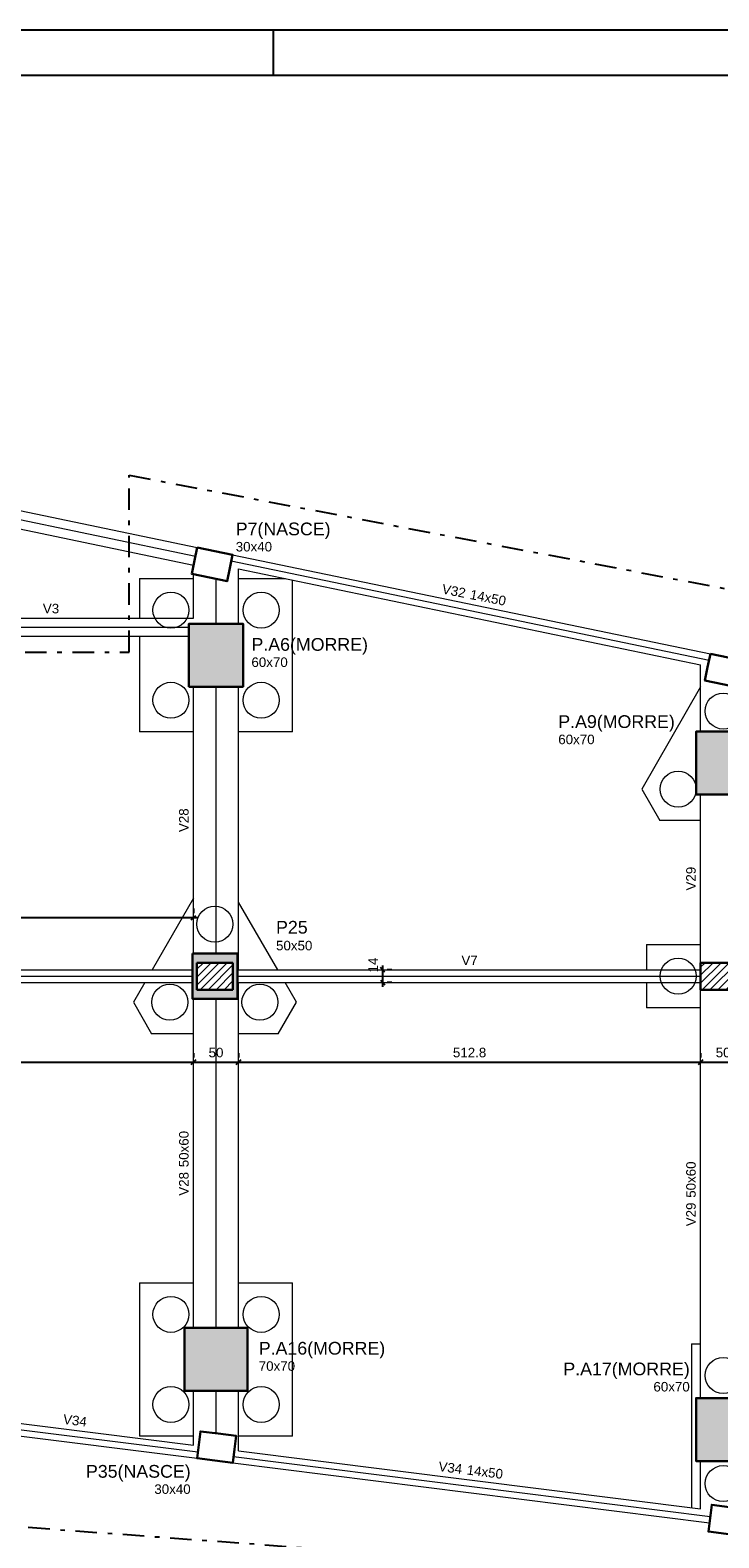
# Model space of a CAD drawing. Header units: millimetres. Extents: x 10 to 1250, y -62 to 528.
# Tile 90 of 256: x 82 to 98, y 94 to 128. Entities that reach past the tile are written whole.
import ezdxf

# ---------------------------------------------------------------- set-up
doc = ezdxf.new("R2010")
doc.units = ezdxf.units.MM
doc.header["$LTSCALE"] = 0.05
doc.linetypes.add('DASHDOT2', pattern=[12.7, 6.35, -3.175, 0, -3.175])
for name, color, linetype, lineweight in [('FO-Cotas', 5, 'Continuous', 5), ('FO-Eixos', 5, 'Continuous', 5), ('FO-Estacas dos blocos', 1, 'Continuous', 20), ('FO-Hachura pilar que morre', 106, 'Continuous', 5), ('FO-Hachura pilar que passa', 19, 'Continuous', 5), ('FO-Pilares', 4, 'Continuous', 30), ('FO-Seção das fundações', 9, 'Continuous', 5), ('FO-Textos das vigas', 7, 'Continuous', 5), ('FO-Textos dos pilares', 7, 'Continuous', 5), ('FO-Vigas', 7, 'Continuous', 5)]:
    doc.layers.add(name, color=color, linetype=linetype, lineweight=lineweight)
doc.layers.add('FOLHA_PADRÃO', color=7, linetype='Continuous')
doc.styles.add('Arial', font='arial.ttf')
doc.styles.get("Standard").update_dxf_attribs({"font": 'arial.ttf'})
doc.dimstyles.new('UM_50.000000', dxfattribs={"dimtxt": 0.18, "dimasz": 0.1, "dimexe": 0.1, "dimexo": 0.2, "dimgap": 0.1, "dimtad": 1, "dimdec": 1, "dimlfac": 50, "dimzin": 0, "dimdsep": 46, "dimtxsty": 'Standard', "dimblk": 'OBLIQUE', "dimcen": 0.09, "dimdle": 0.1, "dimadec": 1, "dimazin": 2, "dimtfac": 1, "dimtdec": 1, "dimtofl": 0, "dimtmove": 0, "dimatfit": 3, "dimldrblk": 'OBLIQUE', "dimfxl": 1, "dimtolj": 1, "dimarcsym": 1})
pattern_1 = [(45, (4.62526, 133.42751), (-0.08838835, 0.08838835), [])]

# ---------------------------------------------------------------- blocks, each defined once
blk = doc.blocks.new('A1EST. 1500')
at = {"layer": 'FOLHA_PADRÃO', "color": 1, "linetype": 'Continuous'}
for p, q in [((150.008, 59.4), (0, 59.4)), ((77.5, 59.4), (77.5, 58.4))]:
    blk.add_line(p, q, dxfattribs=at)
at = {"layer": 'FOLHA_PADRÃO', "color": 6, "linetype": 'Continuous'}
blk.add_lwpolyline([(149, 58.4), (149, 1), (1, 1), (1, 58.4), (149, 58.4)], dxfattribs=at)
blk = doc.blocks.new('_Oblique')
at = {"color": 0, "linetype": 'ByBlock', "lineweight": -2}
blk.add_line((-0.5, -0.5), (0.5, 0.5), dxfattribs=at)
blk = doc.blocks.new('*D236')
at = {"layer": 'Defpoints', "color": 0, "transparency": 16777216}
for p in [(75.562, 105.028), (86.047, 105.028), (86.047, 105.028)]:
    blk.add_point(p, dxfattribs=at)
at = {"layer": 'FO-Cotas', "color": 0, "lineweight": -2, "transparency": 16777216}
for p, q in [((75.562, 105.228), (75.562, 105.128)), ((86.047, 105.228), (86.047, 105.128)), ((75.462, 105.028), (86.147, 105.028))]:
    blk.add_line(p, q, dxfattribs=at)
at = {"layer": 'FO-Cotas', "color": 0, "lineweight": -2, "transparency": 16777216, "xscale": 0.1, "yscale": 0.1, "zscale": 0.1, "rotation": 180}
blk.add_blockref('_Oblique', (75.562, 105.028), dxfattribs=at)
at = {"layer": 'FO-Cotas', "color": 0, "lineweight": -2, "transparency": 16777216, "xscale": 0.1, "yscale": 0.1, "zscale": 0.1}
blk.add_blockref('_Oblique', (86.047, 105.028), dxfattribs=at)
at = {"layer": 'FO-Cotas', "transparency": 16777216, "insert": (80.805, 105.239), "char_height": 0.2118, "attachment_point": 5, "rotation": 0.0057, "style": 'Arial'}
blk.add_mtext('\\A1;524.3', dxfattribs=at)
blk = doc.blocks.new('*D237')
at = {"layer": 'Defpoints', "color": 0, "transparency": 16777216}
for p in [(86.047, 105.028), (87.047, 105.028), (87.047, 105.028)]:
    blk.add_point(p, dxfattribs=at)
at = {"layer": 'FO-Cotas', "color": 0, "lineweight": -2, "transparency": 16777216}
for p, q in [((86.047, 105.228), (86.047, 105.128)), ((87.047, 105.228), (87.047, 105.128)), ((85.947, 105.028), (87.147, 105.028))]:
    blk.add_line(p, q, dxfattribs=at)
at = {"layer": 'FO-Cotas', "color": 0, "lineweight": -2, "transparency": 16777216, "xscale": 0.1, "yscale": 0.1, "zscale": 0.1, "rotation": 180}
blk.add_blockref('_Oblique', (86.047, 105.028), dxfattribs=at)
at = {"layer": 'FO-Cotas', "color": 0, "lineweight": -2, "transparency": 16777216, "xscale": 0.1, "yscale": 0.1, "zscale": 0.1}
blk.add_blockref('_Oblique', (87.047, 105.028), dxfattribs=at)
at = {"layer": 'FO-Cotas', "transparency": 16777216, "insert": (86.547, 105.239), "char_height": 0.2118, "attachment_point": 5, "rotation": 0.0057, "style": 'Arial'}
blk.add_mtext('\\A1;50', dxfattribs=at)
blk = doc.blocks.new('*D238')
at = {"layer": 'Defpoints', "color": 0, "transparency": 16777216}
for p in [(87.047, 105.028), (97.302, 105.028), (97.302, 105.028)]:
    blk.add_point(p, dxfattribs=at)
at = {"layer": 'FO-Cotas', "color": 0, "lineweight": -2, "transparency": 16777216}
for p, q in [((87.047, 105.228), (87.047, 105.128)), ((97.302, 105.228), (97.302, 105.128)), ((86.947, 105.028), (97.402, 105.028))]:
    blk.add_line(p, q, dxfattribs=at)
at = {"layer": 'FO-Cotas', "color": 0, "lineweight": -2, "transparency": 16777216, "xscale": 0.1, "yscale": 0.1, "zscale": 0.1, "rotation": 180}
blk.add_blockref('_Oblique', (87.047, 105.028), dxfattribs=at)
at = {"layer": 'FO-Cotas', "color": 0, "lineweight": -2, "transparency": 16777216, "xscale": 0.1, "yscale": 0.1, "zscale": 0.1}
blk.add_blockref('_Oblique', (97.302, 105.028), dxfattribs=at)
at = {"layer": 'FO-Cotas', "transparency": 16777216, "insert": (92.175, 105.239), "char_height": 0.2118, "attachment_point": 5, "rotation": 0.0057, "style": 'Arial'}
blk.add_mtext('\\A1;512.8', dxfattribs=at)
blk = doc.blocks.new('*D239')
at = {"layer": 'Defpoints', "color": 0, "transparency": 16777216}
for p in [(97.302, 105.028), (98.302, 105.028), (98.302, 105.028)]:
    blk.add_point(p, dxfattribs=at)
at = {"layer": 'FO-Cotas', "color": 0, "lineweight": -2, "transparency": 16777216}
for p, q in [((97.302, 105.228), (97.302, 105.128)), ((98.302, 105.228), (98.302, 105.128)), ((97.202, 105.028), (98.402, 105.028))]:
    blk.add_line(p, q, dxfattribs=at)
at = {"layer": 'FO-Cotas', "color": 0, "lineweight": -2, "transparency": 16777216, "xscale": 0.1, "yscale": 0.1, "zscale": 0.1, "rotation": 180}
blk.add_blockref('_Oblique', (97.302, 105.028), dxfattribs=at)
at = {"layer": 'FO-Cotas', "color": 0, "lineweight": -2, "transparency": 16777216, "xscale": 0.1, "yscale": 0.1, "zscale": 0.1}
blk.add_blockref('_Oblique', (98.302, 105.028), dxfattribs=at)
at = {"layer": 'FO-Cotas', "transparency": 16777216, "insert": (97.802, 105.239), "char_height": 0.2118, "attachment_point": 5, "rotation": 0.0057, "style": 'Arial'}
blk.add_mtext('\\A1;50', dxfattribs=at)
blk = doc.blocks.new('*D247')
at = {"layer": 'Defpoints', "color": 0, "transparency": 16777216}
for p in [(75.362, 108.235), (86.047, 108.235), (86.047, 108.235)]:
    blk.add_point(p, dxfattribs=at)
at = {"layer": 'FO-Cotas', "color": 0, "lineweight": -2, "transparency": 16777216}
for p, q in [((75.362, 108.435), (75.362, 108.335)), ((86.047, 108.435), (86.047, 108.335)), ((75.262, 108.235), (86.147, 108.235))]:
    blk.add_line(p, q, dxfattribs=at)
at = {"layer": 'FO-Cotas', "color": 0, "lineweight": -2, "transparency": 16777216, "xscale": 0.1, "yscale": 0.1, "zscale": 0.1, "rotation": 180}
blk.add_blockref('_Oblique', (75.362, 108.235), dxfattribs=at)
at = {"layer": 'FO-Cotas', "color": 0, "lineweight": -2, "transparency": 16777216, "xscale": 0.1, "yscale": 0.1, "zscale": 0.1}
blk.add_blockref('_Oblique', (86.047, 108.235), dxfattribs=at)
at = {"layer": 'FO-Cotas', "transparency": 16777216, "insert": (80.705, 108.447), "char_height": 0.2118, "attachment_point": 5, "rotation": 0.0057, "style": 'Arial'}
blk.add_mtext('\\A1;534.3', dxfattribs=at)
blk = doc.blocks.new('*D273')
at = {"layer": 'Defpoints', "color": 0, "transparency": 16777216}
for p in [(90.247, 107.075), (90.247, 107.075), (90.247, 106.795)]:
    blk.add_point(p, dxfattribs=at)
at = {"layer": 'FO-Cotas', "color": 0, "lineweight": -2, "transparency": 16777216}
for p, q in [((90.247, 106.695), (90.247, 107.175)), ((90.447, 107.075), (90.347, 107.075)), ((90.447, 106.795), (90.347, 106.795))]:
    blk.add_line(p, q, dxfattribs=at)
at = {"layer": 'FO-Cotas', "color": 0, "lineweight": -2, "transparency": 16777216, "xscale": 0.1, "yscale": 0.1, "zscale": 0.1}
for p, rotation in [((90.247, 107.075), 90), ((90.247, 106.795), 270)]:
    blk.add_blockref('_Oblique', p, dxfattribs=dict(at, rotation=rotation))
at = {"layer": 'FO-Cotas', "transparency": 16777216, "insert": (90.035, 107.181), "char_height": 0.2118, "attachment_point": 5, "rotation": 90, "style": 'Arial'}
blk.add_mtext('\\A1;14', dxfattribs=at)

msp = doc.modelspace()

# ---------------------------------------------------------------- hatches: boundary and pattern name
at = {"layer": 'FO-Hachura pilar que morre', "linetype": 'Continuous'}
for points in [[(85.9472, 113.3587), (86.5472, 113.3587), (87.1472, 113.3587), (87.1472, 114.0587), (87.1472, 114.7587), (86.5472, 114.7587), (85.9472, 114.7587), (85.9472, 114.0587)], [(97.2022, 110.9651), (97.8022, 110.9651), (98.4022, 110.9651), (98.4022, 111.6651), (98.4022, 112.3651), (97.8022, 112.3651), (97.2022, 112.3651), (97.2022, 111.6651)], [(87.2472, 99.1291), (86.5472, 99.1291), (85.8472, 99.1291), (85.8472, 98.4291), (85.8472, 97.7291), (86.5472, 97.7291), (87.2472, 97.7291), (87.2472, 98.4291)], [(98.4022, 97.5723), (97.8022, 97.5723), (97.2022, 97.5723), (97.2022, 96.8723), (97.2022, 96.1723), (97.8022, 96.1723), (98.4022, 96.1723), (98.4022, 96.8723)]]:
    msp.add_hatch(color=256, dxfattribs=at).paths.add_polyline_path(points)
h = msp.add_hatch(color=256, dxfattribs=at)
h.paths.add_polyline_path([(86.0222, 107.4347), (86.0222, 106.9347), (86.0222, 106.4347), (86.5222, 106.4347), (87.0222, 106.4347), (87.0222, 106.9347), (87.0222, 107.4347), (86.5222, 107.4347)])
h.paths.add_polyline_path([(86.1222, 107.2347), (86.1222, 106.9347), (86.1222, 106.6347), (86.5222, 106.6347), (86.9222, 106.6347), (86.9222, 106.9347), (86.9222, 107.2347), (86.5222, 107.2347)], flags=0)
at = {"layer": 'FO-Hachura pilar que passa', "linetype": 'Continuous'}
h = msp.add_hatch(dxfattribs=at)
h.set_pattern_fill('ANSI31', color=256, style=0)
h.set_pattern_definition(pattern_1)
h.paths.add_polyline_path([(86.1222, 107.2347), (86.1222, 106.9347), (86.1222, 106.6347), (86.5222, 106.6347), (86.9222, 106.6347), (86.9222, 106.9347), (86.9222, 107.2347), (86.5222, 107.2347)])
h = msp.add_hatch(dxfattribs=at)
h.set_pattern_fill('ANSI31', color=256, style=0)
h.set_pattern_definition(pattern_1)
h.paths.add_polyline_path([(97.3022, 107.2347), (97.3022, 106.9347), (97.3022, 106.6347), (97.8022, 106.6347), (98.3022, 106.6347), (98.3022, 106.9347), (98.3022, 107.2347), (97.8022, 107.2347)])

# ---------------------------------------------------------------- linework, layer by layer
at = {"color": 94, "linetype": 'DASHDOT2', "ltscale": 1.5}
msp.add_lwpolyline([(71.8943, 95.4678), (71.8943, 101.7507), (73.8905, 101.7507), (73.8905, 114.1278), (84.6176, 114.1278), (84.6176, 118.0542), (100.6994, 114.9956), (100.6994, 93.3442), (71.8943, 95.4678)], dxfattribs=at)
at = {"layer": 'FO-Eixos'}
for p, q in [((76.2182, 118.3165), (86.0896, 116.2551)), ((86.8852, 116.1513), (97.4902, 113.9503)), ((86.5472, 114.7587), (86.5472, 115.7515)), ((79.8222, 114.6787), (85.9472, 114.6787)), ((86.5472, 107.4347), (86.5472, 113.3587)), ((75.5622, 106.9347), (86.0222, 106.9347)), ((87.0222, 106.9347), (97.3022, 106.9347)), ((86.5472, 99.1291), (86.5472, 106.4347)), ((86.5472, 96.7875), (86.5472, 97.7291)), ((80.7182, 97.0547), (86.1428, 96.3741)), ((86.9366, 96.2743), (97.516, 94.9435))]:
    msp.add_line(p, q, dxfattribs=at)
at = {"layer": 'FO-Estacas dos blocos'}
for centre in [(85.5472, 115.0587), (87.5472, 115.0587), (85.5472, 113.0587), (87.5472, 113.0587), (97.8022, 112.8198), (96.8022, 111.0878), (86.5222, 108.0894), (96.8022, 106.9347), (85.5222, 106.3574), (87.5222, 106.3574), (85.5472, 99.4291), (87.5472, 99.4291), (97.8022, 98.0723), (85.5472, 97.4291), (87.5472, 97.4291), (97.8022, 95.6723)]:
    msp.add_circle(centre, 0.4, dxfattribs=at)
at = {"layer": 'FO-Pilares'}
for p, q in [((86.1222, 107.2347), (86.1222, 106.6347)), ((86.9222, 107.2347), (86.1222, 107.2347)), ((86.9222, 106.6347), (86.9222, 107.2347)), ((86.1222, 106.6347), (86.9222, 106.6347))]:
    msp.add_line(p, q, dxfattribs=at)
for points in [[(86.1307, 116.4515), (86.0693, 116.1579), (86.008, 115.8642), (86.3995, 115.7824), (86.7911, 115.7006), (86.8524, 115.9943), (86.9138, 116.2879), (86.5222, 116.3697), (86.1307, 116.4515)], [(85.9472, 113.3587), (86.5472, 113.3587), (87.1472, 113.3587), (87.1472, 114.0587), (87.1472, 114.7587), (86.5472, 114.7587), (85.9472, 114.7587), (85.9472, 114.0587), (85.9472, 113.3587)], [(97.5191, 114.0883), (97.4578, 113.7947), (97.3964, 113.501), (97.788, 113.4192), (98.1795, 113.3374), (98.2409, 113.6311), (98.3022, 113.9247), (97.9107, 114.0065), (97.5191, 114.0883)], [(97.2022, 110.9651), (97.8022, 110.9651), (98.4022, 110.9651), (98.4022, 111.6651), (98.4022, 112.3651), (97.8022, 112.3651), (97.2022, 112.3651), (97.2022, 111.6651), (97.2022, 110.9651)], [(86.0222, 107.4347), (86.0222, 106.9347), (86.0222, 106.4347), (86.5222, 106.4347), (87.0222, 106.4347), (87.0222, 106.9347), (87.0222, 107.4347), (86.5222, 107.4347), (86.0222, 107.4347)], [(97.3022, 107.2347), (97.3022, 106.9347), (97.3022, 106.6347), (97.8022, 106.6347), (98.3022, 106.6347), (98.3022, 106.9347), (98.3022, 107.2347), (97.8022, 107.2347), (97.3022, 107.2347)], [(87.2472, 99.1291), (86.5472, 99.1291), (85.8472, 99.1291), (85.8472, 98.4291), (85.8472, 97.7291), (86.5472, 97.7291), (87.2472, 97.7291), (87.2472, 98.4291), (87.2472, 99.1291)], [(98.4022, 97.5723), (97.8022, 97.5723), (97.2022, 97.5723), (97.2022, 96.8723), (97.2022, 96.1723), (97.8022, 96.1723), (98.4022, 96.1723), (98.4022, 96.8723), (98.4022, 97.5723)], [(86.9191, 96.1358), (86.9567, 96.4334), (86.9943, 96.7311), (86.5974, 96.7812), (86.2006, 96.8313), (86.163, 96.5337), (86.1254, 96.2361), (86.5222, 96.1859), (86.9191, 96.1358)], [(98.2672, 94.5073), (98.3048, 94.805), (98.3424, 95.1026), (97.9456, 95.1527), (97.5487, 95.2029), (97.5111, 94.9052), (97.4735, 94.6076), (97.8704, 94.5575), (98.2672, 94.5073)]]:
    msp.add_lwpolyline(points, close=True, dxfattribs=at)
at = {"layer": 'FO-Seção das fundações'}
for points in [[(84.8472, 115.7587), (84.8472, 114.8787)], [(84.8472, 115.7587), (86.0472, 115.7587)], [(87.0472, 115.7587), (88.0879, 115.7587)], [(88.2472, 112.3587), (88.2472, 115.7257)], [(84.8472, 114.4787), (84.8472, 112.3587)], [(97.3022, 113.3538), (95.9939, 111.0878)], [(86.0472, 112.3587), (84.8472, 112.3587)], [(88.2472, 112.3587), (87.0472, 112.3587)], [(95.9939, 111.0878), (96.3981, 110.3878)], [(97.3022, 110.3878), (96.3981, 110.3878)], [(86.0472, 108.6667), (85.1281, 107.0747)], [(87.9164, 107.0747), (87.0472, 108.5801)], [(96.1022, 107.6347), (96.1022, 107.0747)], [(96.1022, 107.6347), (97.3022, 107.6347)], [(84.9664, 106.7947), (84.7139, 106.3574)], [(88.3305, 106.3574), (88.078, 106.7947)], [(96.1022, 106.7947), (96.1022, 106.2347)], [(84.7139, 106.3574), (85.1181, 105.6574)], [(87.9264, 105.6574), (88.3305, 106.3574)], [(97.3022, 106.2347), (96.1022, 106.2347)], [(86.0472, 105.6574), (85.1181, 105.6574)], [(87.9264, 105.6574), (87.0472, 105.6574)], [(84.8472, 100.1291), (84.8472, 96.7291)], [(84.8472, 100.1291), (86.0472, 100.1291)], [(87.0472, 100.1291), (88.2472, 100.1291)], [(88.2472, 96.7291), (88.2472, 100.1291)], [(97.1022, 98.7723), (97.1022, 95.1367)], [(97.1022, 98.7723), (97.3022, 98.7723)], [(86.0472, 96.7291), (84.8472, 96.7291)], [(88.2472, 96.7291), (87.0472, 96.7291)]]:
    msp.add_lwpolyline(points, dxfattribs=at)
at = {"layer": 'FO-Vigas'}
for p, q in [((76.2591, 118.5123), (86.1306, 116.4509)), ((76.4182, 118.0705), (86.0488, 116.0594)), ((86.9139, 116.2884), (97.5189, 114.0874)), ((86.0472, 114.8787), (86.0472, 115.856)), ((87.0472, 114.7587), (87.0472, 115.9747)), ((87.0472, 115.9747), (97.3022, 113.8464)), ((79.8222, 114.8787), (86.0472, 114.8787)), ((79.8222, 114.4787), (85.9472, 114.4787)), ((97.3022, 112.3651), (97.3022, 113.8464)), ((86.0472, 107.4347), (86.0472, 113.3587)), ((87.0472, 107.0747), (87.0472, 113.3587)), ((97.3022, 107.2347), (97.3022, 110.9651)), ((75.562, 107.0747), (86.0222, 107.0747)), ((75.562, 106.7947), (86.0222, 106.7947)), ((87.0472, 107.0747), (97.3022, 107.0747)), ((87.0472, 106.7947), (97.3022, 106.7947)), ((87.0472, 99.1291), (87.0472, 106.7947)), ((86.0472, 99.1291), (86.0472, 106.4347)), ((97.3022, 97.5723), (97.3022, 106.6347)), ((86.0472, 96.5272), (86.0472, 97.7291)), ((87.0472, 96.4015), (87.0472, 97.7291)), ((80.7357, 97.1936), (86.0472, 96.5272)), ((80.7008, 96.9158), (86.1253, 96.2352)), ((87.0472, 96.4015), (97.3022, 95.1115)), ((86.919, 96.1354), (97.4984, 94.8046)), ((97.3022, 95.1115), (97.3022, 96.1723))]:
    msp.add_line(p, q, dxfattribs=at)

# ---------------------------------------------------------------- block references
msp.add_blockref('A1EST. 1500', (10.3174, 68.5322))

# ---------------------------------------------------------------- texts
at = {"layer": 'FO-Textos das vigas', "linetype": 'Continuous', "char_height": 0.2118, "line_spacing_factor": 0.798, "style": 'Arial'}
for s, insert, attachment_point, rotation in [('V32', (92.064, 115.3276), 9, 349), ('14x50', (92.1677, 115.3061), 7, 349), ('V28', (85.9413, 110.3967), 8, 90), ('V29', (97.1963, 109.0999), 8, 90), ('50x60', (85.9413, 102.6947), 7, 90), ('50x60', (97.1963, 102.0163), 7, 90), ('V28', (85.9413, 102.5888), 9, 90), ('V29', (97.1963, 101.9104), 9, 90), ('V34', (83.4046, 96.9655), 8, 353), ('V34', (91.9963, 95.8857), 9, 353), ('14x50', (92.1014, 95.8725), 7, 353)]:
    msp.add_mtext(s, dxfattribs=dict(at, insert=insert, attachment_point=attachment_point, rotation=rotation))
at = {"layer": 'FO-Textos das vigas', "linetype": 'Continuous', "char_height": 0.2118, "attachment_point": 8, "line_spacing_factor": 0.798, "style": 'Arial'}
for s, insert in [('V3', (82.8847, 114.9846)), ('V7', (92.1747, 107.1806))]:
    msp.add_mtext(s, dxfattribs=dict(at, insert=insert))
at = {"layer": 'FO-Textos dos pilares', "linetype": 'Continuous', "line_spacing_factor": 0.798, "style": 'Arial'}
for s, insert, char_height, attachment_point in [('P7(NASCE)', (86.9843, 116.6355), 0.2824, 7), ('30x40', (86.9844, 116.3585), 0.2118, 7), ('P.A6(MORRE)', (87.3333, 114.0722), 0.2824, 7), ('60x70', (87.3328, 113.795), 0.2118, 7), ('P.A9(MORRE)', (94.1435, 112.3591), 0.2824, 7), ('60x70', (94.143, 112.0813), 0.2118, 7), ('P25', (87.8792, 107.876), 0.2824, 7), ('50x50', (87.8792, 107.5053), 0.2118, 7), ('P.A16(MORRE)', (87.4959, 98.4508), 0.2824, 7), ('70x70', (87.4954, 98.173), 0.2118, 7), ('P.A17(MORRE)', (97.0613, 97.9915), 0.2824, 9), ('60x70', (97.061, 97.7139), 0.2118, 9), ('P35(NASCE)', (85.9843, 95.7185), 0.2824, 9), ('30x40', (85.984, 95.4415), 0.2118, 9)]:
    msp.add_mtext(s, dxfattribs=dict(at, insert=insert, char_height=char_height, attachment_point=attachment_point))

# ---------------------------------------------------------------- dimensions: what is measured, and where the dimension line sits
at = {"layer": 'FO-Cotas'}
for base, p1, p2, picture, middle, turn in [((86.0472317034, 108.2347341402), (75.3622317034, 108.2347341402), (86.0472317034, 108.2347341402), '*D247', (80.7047317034, 108.4465341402), 0.005729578), ((86.0472317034, 105.0276893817), (75.5622317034, 105.0276893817), (86.0472317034, 105.0276893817), '*D236', (80.8047317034, 105.2394893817), 0.005729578), ((87.0472, 105.0277), (86.0472, 105.0277), (87.0472, 105.0277), '*D237', (86.5472, 105.2395), 0.00573), ((97.3022317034, 105.0276893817), (87.0472317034, 105.0276893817), (97.3022317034, 105.0276893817), '*D238', (92.1747317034, 105.2394893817), 0.005729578), ((98.3022, 105.0277), (97.3022, 105.0277), (98.3022, 105.0277), '*D239', (97.8022, 105.2395), 0.00573)]:
    dim = msp.add_linear_dim(base=base, p1=p1, p2=p2, dimstyle='UM_50.000000', override={"dimtxt": 0.2118, "dimasz": 0.1, "dimexe": 0.1, "dimexo": 0.2, "dimtad": 1, "dimtih": 0, "dimtoh": 0, "dimdec": 1, "dimlfac": 50, "dimzin": 8, "dimtxsty": 'Arial', "dimblk": 'Oblique', "dimblk1": 'Oblique', "dimblk2": 'Oblique', "dimsah": 1, "dimdle": 0.1, "dimse1": 0, "dimse2": 0, "dimclrt": 256, "dimadec": 1, "dimazin": 3, "dimtmove": 2, "dimldrblk": 'Oblique'}, dxfattribs=at)
    dim.commit()
    dim.dimension.update_dxf_attribs({"geometry": picture, "text_midpoint": middle, "dimtype": 160, "text_rotation": turn})
dim = msp.add_linear_dim(base=(90.2472, 107.0747), p1=(90.2472, 106.7947), p2=(90.2472, 107.0747), angle=90, dimstyle='UM_50.000000', override={"dimtxt": 0.2118, "dimasz": 0.1, "dimexe": 0.1, "dimexo": 0.2, "dimtad": 1, "dimtih": 0, "dimtoh": 0, "dimdec": 1, "dimlfac": 50, "dimzin": 8, "dimtxsty": 'Arial', "dimblk": 'Oblique', "dimblk1": 'Oblique', "dimblk2": 'Oblique', "dimsah": 1, "dimdle": 0.1, "dimse1": 0, "dimse2": 0, "dimclrt": 256, "dimadec": 1, "dimazin": 3, "dimtmove": 2, "dimldrblk": 'Oblique'}, dxfattribs=at)
dim.commit()
dim.dimension.update_dxf_attribs({"geometry": '*D273', "text_midpoint": (90.0354, 107.1806), "dimtype": 160, "text_rotation": 90})

doc.saveas('drawing.dxf')
